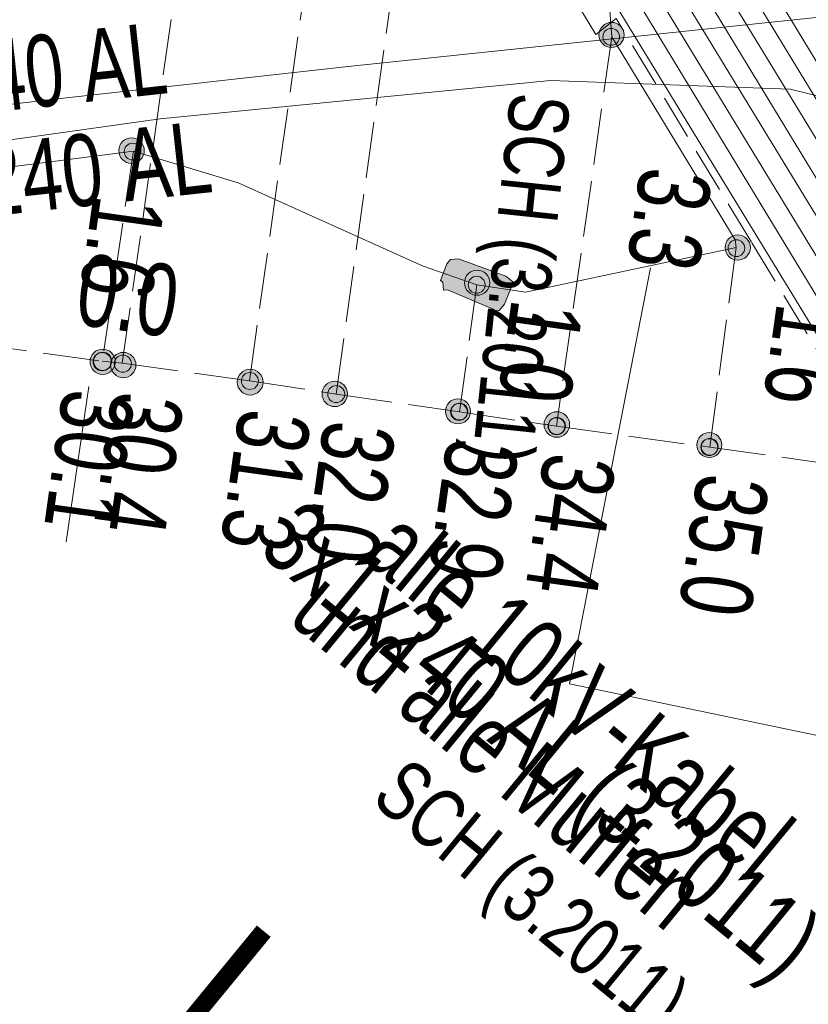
# Model space of a CAD drawing. Header units: metres. Extents: x -740 to 758, y -633 to 854.
# Tile 222 of 256: x -400.98 to -395.13, y 268.32 to 275.63. Entities that reach past the tile are written whole.
import ezdxf

# ---------------------------------------------------------------- set-up
doc = ezdxf.new("R2010")
doc.units = ezdxf.units.M
doc.header["$MEASUREMENT"] = 0
doc.linetypes.add('333_125', pattern=[0.4576, 0.3328, -0.1248])
doc.linetypes.add('416_125', pattern=[0.5408, 0.416, -0.1248])
for name, color, linetype in [('Grundkarte.LOVION', 7, 'Continuous'), ('Strom.LOVION', 7, 'Continuous'), ('StromBemass.LOVION', 7, 'Continuous'), ('Telko.LOVION', 7, 'Continuous')]:
    doc.layers.add(name, color=color, linetype=linetype)
doc.styles.add('ERSTELLTER_STIL_1', font='arial.ttf')

msp = doc.modelspace()

# ---------------------------------------------------------------- hatches: boundary and pattern name
at = {"layer": 'Strom.LOVION', "linetype": 'Continuous', "lineweight": 13}
msp.add_hatch(color=7, dxfattribs=at).paths.add_polyline_path([(-397.3722, 273.7283), (-397.7246, 273.8564), (-397.7831, 273.8506), (-397.8095, 273.8185), (-397.8566, 273.6957), (-397.8406, 273.6825), (-397.8349, 273.6239), (-397.8056, 273.6268), (-397.4664, 273.4826), (-397.4503, 273.4694), (-397.421, 273.4723), (-397.3814, 273.5205), (-397.3343, 273.6433), (-397.3211, 273.6594), (-397.324, 273.6886)])
at = {"layer": 'StromBemass.LOVION', "linetype": 'Continuous', "lineweight": 13}
for points in [[(-396.5158, 275.4592), (-396.5089, 275.4687), (-396.5033, 275.479), (-396.499, 275.4899), (-396.4961, 275.5012), (-396.4947, 275.5128), (-396.4947, 275.5246), (-396.4962, 275.5362), (-396.4992, 275.5475), (-396.5035, 275.5584), (-396.5092, 275.5686), (-396.5161, 275.5781), (-396.5242, 275.5866), (-396.5332, 275.594), (-396.5431, 275.6003), (-396.5538, 275.6052), (-396.5649, 275.6088), (-396.5764, 275.611), (-396.5881, 275.6117), (-396.5998, 275.6109), (-396.6113, 275.6087), (-396.6224, 275.605), (-396.633, 275.6), (-396.6429, 275.5937), (-396.6519, 275.5862), (-396.6599, 275.5776), (-396.6667, 275.5681), (-396.6723, 275.5578), (-396.6766, 275.5469), (-396.6795, 275.5356), (-396.6809, 275.524), (-396.6809, 275.5122), (-396.6794, 275.5006), (-396.6764, 275.4893), (-396.6721, 275.4784), (-396.6664, 275.4682), (-396.6595, 275.4587), (-396.6515, 275.4502), (-396.6424, 275.4428), (-396.6325, 275.4365), (-396.6219, 275.4316), (-396.6107, 275.428), (-396.5992, 275.4258), (-396.5875, 275.4251), (-396.5758, 275.4259), (-396.5643, 275.4281), (-396.5532, 275.4318), (-396.5426, 275.4368), (-396.5327, 275.4431), (-396.5237, 275.4506)], [(-396.5421, 275.4647), (-396.5375, 275.471), (-396.5338, 275.4779), (-396.5309, 275.4851), (-396.529, 275.4927), (-396.5281, 275.5005), (-396.5281, 275.5083), (-396.5291, 275.516), (-396.5311, 275.5236), (-396.534, 275.5309), (-396.5377, 275.5377), (-396.5424, 275.544), (-396.5477, 275.5497), (-396.5538, 275.5546), (-396.5604, 275.5588), (-396.5674, 275.5621), (-396.5749, 275.5645), (-396.5826, 275.5659), (-396.5904, 275.5664), (-396.5982, 275.5659), (-396.6058, 275.5644), (-396.6133, 275.562), (-396.6203, 275.5586), (-396.6269, 275.5544), (-396.6329, 275.5494), (-396.6382, 275.5437), (-396.6428, 275.5374), (-396.6465, 275.5305), (-396.6494, 275.5232), (-396.6513, 275.5156), (-396.6523, 275.5079), (-396.6522, 275.5001), (-396.6512, 275.4923), (-396.6493, 275.4848), (-396.6464, 275.4775), (-396.6426, 275.4707), (-396.638, 275.4644), (-396.6326, 275.4587), (-396.6266, 275.4537), (-396.62, 275.4496), (-396.6129, 275.4463), (-396.6054, 275.4439), (-396.5978, 275.4424), (-396.59, 275.442), (-396.5822, 275.4425), (-396.5745, 275.444), (-396.5671, 275.4464), (-396.56, 275.4498), (-396.5534, 275.454), (-396.5474, 275.459)], [(-400.0783, 274.5994), (-400.0713, 274.6091), (-400.0656, 274.6196), (-400.0612, 274.6306), (-400.0583, 274.6422), (-400.0568, 274.654), (-400.0569, 274.666), (-400.0584, 274.6778), (-400.0614, 274.6893), (-400.0658, 274.7004), (-400.0716, 274.7108), (-400.0786, 274.7204), (-400.0868, 274.7291), (-400.096, 274.7367), (-400.1061, 274.743), (-400.1169, 274.7481), (-400.1283, 274.7517), (-400.14, 274.7539), (-400.1519, 274.7546), (-400.1638, 274.7538), (-400.1755, 274.7516), (-400.1868, 274.7478), (-400.1976, 274.7427), (-400.2076, 274.7363), (-400.2168, 274.7287), (-400.2249, 274.72), (-400.2319, 274.7103), (-400.2376, 274.6998), (-400.242, 274.6887), (-400.2449, 274.6772), (-400.2463, 274.6653), (-400.2463, 274.6534), (-400.2448, 274.6416), (-400.2418, 274.6301), (-400.2374, 274.619), (-400.2316, 274.6086), (-400.2245, 274.599), (-400.2163, 274.5903), (-400.2071, 274.5827), (-400.1971, 274.5764), (-400.1863, 274.5713), (-400.1749, 274.5677), (-400.1632, 274.5655), (-400.1513, 274.5648), (-400.1394, 274.5656), (-400.1277, 274.5678), (-400.1164, 274.5715), (-400.1056, 274.5767), (-400.0955, 274.5831), (-400.0864, 274.5907)], [(-400.0967, 274.6127), (-400.0921, 274.619), (-400.0884, 274.6258), (-400.0856, 274.633), (-400.0837, 274.6405), (-400.0828, 274.6482), (-400.0828, 274.6559), (-400.0838, 274.6636), (-400.0857, 274.6711), (-400.0886, 274.6783), (-400.0924, 274.6851), (-400.0969, 274.6914), (-400.1023, 274.697), (-400.1082, 274.7019), (-400.1148, 274.7061), (-400.1218, 274.7093), (-400.1292, 274.7117), (-400.1368, 274.7131), (-400.1446, 274.7136), (-400.1523, 274.7131), (-400.1599, 274.7116), (-400.1673, 274.7092), (-400.1743, 274.7059), (-400.1808, 274.7017), (-400.1868, 274.6967), (-400.1921, 274.6911), (-400.1966, 274.6848), (-400.2003, 274.678), (-400.2031, 274.6708), (-400.2051, 274.6632), (-400.206, 274.6555), (-400.206, 274.6478), (-400.205, 274.6401), (-400.203, 274.6326), (-400.2001, 274.6254), (-400.1964, 274.6186), (-400.1918, 274.6124), (-400.1865, 274.6067), (-400.1805, 274.6018), (-400.1739, 274.5977), (-400.1669, 274.5944), (-400.1595, 274.592), (-400.1519, 274.5906), (-400.1442, 274.5901), (-400.1364, 274.5906), (-400.1288, 274.5921), (-400.1215, 274.5945), (-400.1145, 274.5979), (-400.1079, 274.602), (-400.102, 274.607)], [(-395.5787, 273.8801), (-395.5718, 273.8897), (-395.5662, 273.9), (-395.5619, 273.911), (-395.559, 273.9224), (-395.5576, 273.934), (-395.5576, 273.9458), (-395.5591, 273.9575), (-395.5621, 273.9689), (-395.5664, 273.9798), (-395.5721, 273.9901), (-395.5791, 273.9996), (-395.5872, 274.0081), (-395.5963, 274.0156), (-395.6062, 274.0219), (-395.6169, 274.0268), (-395.6281, 274.0304), (-395.6396, 274.0326), (-395.6514, 274.0333), (-395.6631, 274.0325), (-395.6747, 274.0303), (-395.6858, 274.0266), (-395.6965, 274.0216), (-395.7064, 274.0152), (-395.7154, 274.0077), (-395.7235, 273.9991), (-395.7303, 273.9896), (-395.736, 273.9792), (-395.7403, 273.9683), (-395.7432, 273.9569), (-395.7446, 273.9452), (-395.7446, 273.9334), (-395.743, 273.9218), (-395.7401, 273.9104), (-395.7357, 273.8995), (-395.73, 273.8892), (-395.7231, 273.8797), (-395.715, 273.8711), (-395.7059, 273.8637), (-395.6959, 273.8574), (-395.6853, 273.8524), (-395.6741, 273.8488), (-395.6625, 273.8466), (-395.6508, 273.8459), (-395.639, 273.8467), (-395.6275, 273.849), (-395.6163, 273.8526), (-395.6057, 273.8577), (-395.5958, 273.864), (-395.5867, 273.8715)], [(-395.613, 273.8957), (-395.6084, 273.902), (-395.6047, 273.9089), (-395.6018, 273.9162), (-395.5999, 273.9237), (-395.599, 273.9315), (-395.599, 273.9393), (-395.6, 273.947), (-395.602, 273.9546), (-395.6049, 273.9618), (-395.6086, 273.9686), (-395.6133, 273.9749), (-395.6186, 273.9806), (-395.6246, 273.9856), (-395.6312, 273.9897), (-395.6383, 273.993), (-395.6457, 273.9954), (-395.6534, 273.9968), (-395.6612, 273.9973), (-395.669, 273.9968), (-395.6767, 273.9953), (-395.6841, 273.9929), (-395.6911, 273.9895), (-395.6977, 273.9853), (-395.7037, 273.9803), (-395.709, 273.9746), (-395.7136, 273.9683), (-395.7173, 273.9614), (-395.7202, 273.9542), (-395.7221, 273.9466), (-395.723, 273.9389), (-395.723, 273.9311), (-395.722, 273.9233), (-395.72, 273.9158), (-395.7171, 273.9085), (-395.7134, 273.9017), (-395.7088, 273.8954), (-395.7034, 273.8897), (-395.6974, 273.8848), (-395.6908, 273.8806), (-395.6837, 273.8773), (-395.6763, 273.8749), (-395.6686, 273.8735), (-395.6608, 273.873), (-395.653, 273.8735), (-395.6454, 273.875), (-395.6379, 273.8775), (-395.6309, 273.8808), (-395.6243, 273.885), (-395.6183, 273.89)], [(-397.5137, 273.6192), (-397.5068, 273.6287), (-397.5012, 273.6391), (-397.4969, 273.65), (-397.494, 273.6614), (-397.4926, 273.6731), (-397.4926, 273.6848), (-397.4941, 273.6965), (-397.4971, 273.7079), (-397.5014, 273.7188), (-397.5071, 273.7291), (-397.5141, 273.7386), (-397.5222, 273.7471), (-397.5312, 273.7546), (-397.5412, 273.7608), (-397.5518, 273.7658), (-397.563, 273.7694), (-397.5746, 273.7716), (-397.5863, 273.7723), (-397.5981, 273.7715), (-397.6096, 273.7693), (-397.6208, 273.7656), (-397.6314, 273.7606), (-397.6413, 273.7542), (-397.6503, 273.7467), (-397.6584, 273.7381), (-397.6652, 273.7286), (-397.6709, 273.7182), (-397.6752, 273.7073), (-397.678, 273.6959), (-397.6795, 273.6842), (-397.6794, 273.6725), (-397.6779, 273.6608), (-397.675, 273.6494), (-397.6706, 273.6385), (-397.6649, 273.6282), (-397.658, 273.6187), (-397.6499, 273.6102), (-397.6408, 273.6027), (-397.6309, 273.5965), (-397.6202, 273.5915), (-397.609, 273.5879), (-397.5975, 273.5857), (-397.5857, 273.585), (-397.574, 273.5858), (-397.5624, 273.588), (-397.5513, 273.5917), (-397.5407, 273.5967), (-397.5307, 273.6031), (-397.5217, 273.6106)], [(-397.5407, 273.6234), (-397.536, 273.6298), (-397.5323, 273.6367), (-397.5294, 273.6441), (-397.5274, 273.6517), (-397.5265, 273.6595), (-397.5265, 273.6674), (-397.5275, 273.6753), (-397.5295, 273.6829), (-397.5324, 273.6903), (-397.5363, 273.6972), (-397.5409, 273.7035), (-397.5463, 273.7093), (-397.5524, 273.7143), (-397.5591, 273.7185), (-397.5663, 273.7219), (-397.5738, 273.7243), (-397.5816, 273.7257), (-397.5895, 273.7262), (-397.5973, 273.7257), (-397.6051, 273.7242), (-397.6126, 273.7217), (-397.6197, 273.7183), (-397.6264, 273.7141), (-397.6325, 273.709), (-397.6378, 273.7032), (-397.6425, 273.6968), (-397.6463, 273.6899), (-397.6491, 273.6825), (-397.6511, 273.6749), (-397.652, 273.667), (-397.652, 273.6591), (-397.651, 273.6513), (-397.649, 273.6437), (-397.6461, 273.6363), (-397.6423, 273.6294), (-397.6376, 273.623), (-397.6322, 273.6173), (-397.6261, 273.6123), (-397.6194, 273.6081), (-397.6122, 273.6047), (-397.6047, 273.6023), (-397.5969, 273.6009), (-397.5891, 273.6004), (-397.5812, 273.6009), (-397.5734, 273.6024), (-397.5659, 273.6049), (-397.5588, 273.6083), (-397.5521, 273.6125), (-397.5461, 273.6176)], [(-400.2933, 273.0321), (-400.2864, 273.0417), (-400.2808, 273.052), (-400.2765, 273.0629), (-400.2736, 273.0743), (-400.2721, 273.086), (-400.2722, 273.0978), (-400.2737, 273.1094), (-400.2767, 273.1208), (-400.281, 273.1318), (-400.2867, 273.142), (-400.2937, 273.1515), (-400.3017, 273.1601), (-400.3108, 273.1676), (-400.3208, 273.1738), (-400.3315, 273.1788), (-400.3427, 273.1824), (-400.3542, 273.1846), (-400.366, 273.1853), (-400.3777, 273.1845), (-400.3893, 273.1823), (-400.4004, 273.1786), (-400.4111, 273.1735), (-400.421, 273.1672), (-400.43, 273.1597), (-400.438, 273.1511), (-400.4449, 273.1415), (-400.4506, 273.1312), (-400.4549, 273.1203), (-400.4577, 273.1089), (-400.4592, 273.0972), (-400.4591, 273.0854), (-400.4576, 273.0737), (-400.4547, 273.0624), (-400.4503, 273.0514), (-400.4446, 273.0411), (-400.4377, 273.0316), (-400.4296, 273.0231), (-400.4205, 273.0156), (-400.4105, 273.0094), (-400.3999, 273.0044), (-400.3887, 273.0008), (-400.3771, 272.9986), (-400.3654, 272.9979), (-400.3536, 272.9987), (-400.3421, 273.0009), (-400.3309, 273.0046), (-400.3203, 273.0096), (-400.3104, 273.016), (-400.3013, 273.0235)], [(-400.3176, 273.0496), (-400.3126, 273.0564), (-400.3086, 273.0639), (-400.3055, 273.0717), (-400.3034, 273.0799), (-400.3024, 273.0883), (-400.3024, 273.0968), (-400.3035, 273.1052), (-400.3056, 273.1134), (-400.3088, 273.1212), (-400.3129, 273.1286), (-400.3179, 273.1354), (-400.3237, 273.1416), (-400.3302, 273.147), (-400.3374, 273.1515), (-400.345, 273.1551), (-400.3531, 273.1576), (-400.3614, 273.1592), (-400.3698, 273.1597), (-400.3783, 273.1591), (-400.3866, 273.1575), (-400.3946, 273.1549), (-400.4023, 273.1513), (-400.4094, 273.1467), (-400.4159, 273.1413), (-400.4217, 273.1351), (-400.4266, 273.1283), (-400.4307, 273.1208), (-400.4337, 273.113), (-400.4358, 273.1048), (-400.4369, 273.0964), (-400.4368, 273.0879), (-400.4357, 273.0795), (-400.4336, 273.0713), (-400.4305, 273.0635), (-400.4264, 273.0561), (-400.4214, 273.0492), (-400.4156, 273.0431), (-400.409, 273.0377), (-400.4019, 273.0332), (-400.3942, 273.0296), (-400.3862, 273.0271), (-400.3778, 273.0255), (-400.3694, 273.025), (-400.361, 273.0256), (-400.3527, 273.0272), (-400.3446, 273.0298), (-400.337, 273.0334), (-400.3299, 273.038), (-400.3234, 273.0434)], [(-400.3143, 273.0523), (-400.3093, 273.0591), (-400.3053, 273.0666), (-400.3022, 273.0744), (-400.3001, 273.0826), (-400.2991, 273.091), (-400.2991, 273.0995), (-400.3002, 273.1079), (-400.3023, 273.1161), (-400.3055, 273.1239), (-400.3096, 273.1313), (-400.3146, 273.1381), (-400.3204, 273.1443), (-400.3269, 273.1497), (-400.3341, 273.1542), (-400.3417, 273.1577), (-400.3498, 273.1603), (-400.3581, 273.1619), (-400.3665, 273.1624), (-400.375, 273.1618), (-400.3833, 273.1602), (-400.3913, 273.1576), (-400.399, 273.154), (-400.4061, 273.1494), (-400.4126, 273.144), (-400.4184, 273.1378), (-400.4233, 273.1309), (-400.4274, 273.1235), (-400.4305, 273.1156), (-400.4325, 273.1074), (-400.4336, 273.099), (-400.4335, 273.0906), (-400.4325, 273.0822), (-400.4303, 273.074), (-400.4272, 273.0662), (-400.4231, 273.0588), (-400.4181, 273.0519), (-400.4123, 273.0458), (-400.4057, 273.0404), (-400.3986, 273.0359), (-400.3909, 273.0323), (-400.3829, 273.0297), (-400.3746, 273.0282), (-400.3661, 273.0277), (-400.3577, 273.0282), (-400.3494, 273.0299), (-400.3413, 273.0325), (-400.3337, 273.0361), (-400.3266, 273.0407), (-400.3201, 273.0461)], [(-400.1399, 273.0078), (-400.133, 273.0174), (-400.1274, 273.0277), (-400.1231, 273.0387), (-400.1201, 273.0502), (-400.1187, 273.0619), (-400.1187, 273.0738), (-400.1203, 273.0855), (-400.1232, 273.0969), (-400.1276, 273.1079), (-400.1334, 273.1182), (-400.1403, 273.1278), (-400.1484, 273.1364), (-400.1576, 273.1439), (-400.1676, 273.1502), (-400.1783, 273.1552), (-400.1895, 273.1588), (-400.2012, 273.161), (-400.213, 273.1617), (-400.2248, 273.1609), (-400.2364, 273.1586), (-400.2476, 273.1549), (-400.2583, 273.1499), (-400.2682, 273.1435), (-400.2773, 273.136), (-400.2854, 273.1273), (-400.2923, 273.1177), (-400.298, 273.1073), (-400.3023, 273.0963), (-400.3052, 273.0849), (-400.3066, 273.0732), (-400.3066, 273.0613), (-400.3051, 273.0496), (-400.3021, 273.0382), (-400.2977, 273.0272), (-400.292, 273.0169), (-400.285, 273.0073), (-400.2769, 272.9987), (-400.2677, 272.9912), (-400.2577, 272.9849), (-400.247, 272.9799), (-400.2358, 272.9763), (-400.2242, 272.9741), (-400.2124, 272.9734), (-400.2006, 272.9742), (-400.189, 272.9765), (-400.1777, 272.9801), (-400.1671, 272.9852), (-400.1571, 272.9916), (-400.148, 272.9991)], [(-400.1671, 273.0368), (-400.1624, 273.0433), (-400.1586, 273.0503), (-400.1557, 273.0578), (-400.1537, 273.0655), (-400.1528, 273.0734), (-400.1528, 273.0814), (-400.1538, 273.0893), (-400.1558, 273.097), (-400.1588, 273.1044), (-400.1627, 273.1114), (-400.1674, 273.1179), (-400.1729, 273.1237), (-400.179, 273.1287), (-400.1858, 273.133), (-400.193, 273.1364), (-400.2006, 273.1388), (-400.2085, 273.1403), (-400.2164, 273.1408), (-400.2244, 273.1402), (-400.2322, 273.1387), (-400.2398, 273.1362), (-400.247, 273.1328), (-400.2537, 273.1285), (-400.2599, 273.1234), (-400.2653, 273.1176), (-400.27, 273.1111), (-400.2738, 273.1041), (-400.2767, 273.0966), (-400.2787, 273.0889), (-400.2797, 273.081), (-400.2796, 273.073), (-400.2786, 273.0651), (-400.2766, 273.0574), (-400.2736, 273.0499), (-400.2698, 273.043), (-400.2651, 273.0365), (-400.2596, 273.0307), (-400.2534, 273.0257), (-400.2467, 273.0214), (-400.2394, 273.018), (-400.2318, 273.0156), (-400.224, 273.0141), (-400.216, 273.0136), (-400.208, 273.0142), (-400.2002, 273.0157), (-400.1926, 273.0182), (-400.1854, 273.0216), (-400.1787, 273.0259), (-400.1726, 273.031)], [(-400.1671, 273.0368), (-400.1624, 273.0433), (-400.1586, 273.0503), (-400.1557, 273.0578), (-400.1537, 273.0655), (-400.1528, 273.0734), (-400.1528, 273.0814), (-400.1538, 273.0893), (-400.1558, 273.097), (-400.1588, 273.1044), (-400.1627, 273.1114), (-400.1674, 273.1179), (-400.1729, 273.1237), (-400.179, 273.1287), (-400.1858, 273.133), (-400.193, 273.1364), (-400.2006, 273.1388), (-400.2085, 273.1403), (-400.2164, 273.1408), (-400.2244, 273.1402), (-400.2322, 273.1387), (-400.2398, 273.1362), (-400.247, 273.1328), (-400.2537, 273.1285), (-400.2599, 273.1234), (-400.2653, 273.1176), (-400.27, 273.1111), (-400.2738, 273.1041), (-400.2767, 273.0966), (-400.2787, 273.0889), (-400.2797, 273.081), (-400.2796, 273.073), (-400.2786, 273.0651), (-400.2766, 273.0574), (-400.2736, 273.0499), (-400.2698, 273.043), (-400.2651, 273.0365), (-400.2596, 273.0307), (-400.2534, 273.0257), (-400.2467, 273.0214), (-400.2394, 273.018), (-400.2318, 273.0156), (-400.224, 273.0141), (-400.216, 273.0136), (-400.208, 273.0142), (-400.2002, 273.0157), (-400.1926, 273.0182), (-400.1854, 273.0216), (-400.1787, 273.0259), (-400.1726, 273.031)], [(-400.1671, 273.0368), (-400.1624, 273.0433), (-400.1586, 273.0503), (-400.1557, 273.0578), (-400.1537, 273.0655), (-400.1528, 273.0734), (-400.1528, 273.0814), (-400.1538, 273.0893), (-400.1558, 273.097), (-400.1588, 273.1044), (-400.1627, 273.1114), (-400.1674, 273.1179), (-400.1729, 273.1237), (-400.179, 273.1287), (-400.1858, 273.133), (-400.193, 273.1364), (-400.2006, 273.1388), (-400.2085, 273.1403), (-400.2164, 273.1408), (-400.2244, 273.1402), (-400.2322, 273.1387), (-400.2398, 273.1362), (-400.247, 273.1328), (-400.2537, 273.1285), (-400.2599, 273.1234), (-400.2653, 273.1176), (-400.27, 273.1111), (-400.2738, 273.1041), (-400.2767, 273.0966), (-400.2787, 273.0889), (-400.2797, 273.081), (-400.2796, 273.073), (-400.2786, 273.0651), (-400.2766, 273.0574), (-400.2736, 273.0499), (-400.2698, 273.043), (-400.2651, 273.0365), (-400.2596, 273.0307), (-400.2534, 273.0257), (-400.2467, 273.0214), (-400.2394, 273.018), (-400.2318, 273.0156), (-400.224, 273.0141), (-400.216, 273.0136), (-400.208, 273.0142), (-400.2002, 273.0157), (-400.1926, 273.0182), (-400.1854, 273.0216), (-400.1787, 273.0259), (-400.1726, 273.031)], [(-399.1971, 272.8798), (-399.1901, 272.8895), (-399.1843, 272.9), (-399.18, 272.9112), (-399.177, 272.9228), (-399.1755, 272.9347), (-399.1756, 272.9467), (-399.1771, 272.9586), (-399.1801, 272.9702), (-399.1846, 272.9814), (-399.1904, 272.9919), (-399.1975, 273.0015), (-399.2057, 273.0103), (-399.215, 273.0179), (-399.2251, 273.0243), (-399.236, 273.0293), (-399.2474, 273.033), (-399.2592, 273.0352), (-399.2712, 273.0359), (-399.2832, 273.0351), (-399.2949, 273.0329), (-399.3063, 273.0291), (-399.3172, 273.024), (-399.3273, 273.0175), (-399.3365, 273.0098), (-399.3447, 273.0011), (-399.3517, 272.9913), (-399.3574, 272.9808), (-399.3618, 272.9696), (-399.3648, 272.958), (-399.3662, 272.9461), (-399.3662, 272.9341), (-399.3646, 272.9222), (-399.3616, 272.9106), (-399.3572, 272.8995), (-399.3514, 272.889), (-399.3443, 272.8793), (-399.336, 272.8706), (-399.3268, 272.863), (-399.3166, 272.8566), (-399.3058, 272.8515), (-399.2943, 272.8478), (-399.2825, 272.8456), (-399.2706, 272.8449), (-399.2586, 272.8457), (-399.2468, 272.848), (-399.2354, 272.8517), (-399.2246, 272.8569), (-399.2145, 272.8633), (-399.2053, 272.871)], [(-399.224, 272.909), (-399.2193, 272.9154), (-399.2156, 272.9223), (-399.2127, 272.9297), (-399.2107, 272.9373), (-399.2098, 272.9451), (-399.2098, 272.953), (-399.2108, 272.9609), (-399.2128, 272.9685), (-399.2157, 272.9758), (-399.2195, 272.9827), (-399.2242, 272.9891), (-399.2296, 272.9949), (-399.2357, 272.9999), (-399.2424, 273.0041), (-399.2496, 273.0074), (-399.2571, 273.0098), (-399.2648, 273.0113), (-399.2727, 273.0118), (-399.2806, 273.0112), (-399.2883, 273.0097), (-399.2958, 273.0073), (-399.303, 273.0039), (-399.3096, 272.9996), (-399.3157, 272.9946), (-399.3211, 272.9888), (-399.3257, 272.9824), (-399.3295, 272.9755), (-399.3324, 272.9681), (-399.3343, 272.9605), (-399.3353, 272.9526), (-399.3352, 272.9447), (-399.3342, 272.9369), (-399.3322, 272.9293), (-399.3293, 272.9219), (-399.3255, 272.915), (-399.3208, 272.9087), (-399.3154, 272.9029), (-399.3093, 272.8979), (-399.3026, 272.8937), (-399.2955, 272.8904), (-399.288, 272.888), (-399.2802, 272.8865), (-399.2723, 272.886), (-399.2644, 272.8866), (-399.2567, 272.8881), (-399.2492, 272.8905), (-399.2421, 272.8939), (-399.2354, 272.8982), (-399.2293, 272.9032)], [(-399.224, 272.909), (-399.2193, 272.9154), (-399.2156, 272.9223), (-399.2127, 272.9297), (-399.2107, 272.9373), (-399.2098, 272.9451), (-399.2098, 272.953), (-399.2108, 272.9609), (-399.2128, 272.9685), (-399.2157, 272.9758), (-399.2195, 272.9827), (-399.2242, 272.9891), (-399.2296, 272.9949), (-399.2357, 272.9999), (-399.2424, 273.0041), (-399.2496, 273.0074), (-399.2571, 273.0098), (-399.2648, 273.0113), (-399.2727, 273.0118), (-399.2806, 273.0112), (-399.2883, 273.0097), (-399.2958, 273.0073), (-399.303, 273.0039), (-399.3096, 272.9996), (-399.3157, 272.9946), (-399.3211, 272.9888), (-399.3257, 272.9824), (-399.3295, 272.9755), (-399.3324, 272.9681), (-399.3343, 272.9605), (-399.3353, 272.9526), (-399.3352, 272.9447), (-399.3342, 272.9369), (-399.3322, 272.9293), (-399.3293, 272.9219), (-399.3255, 272.915), (-399.3208, 272.9087), (-399.3154, 272.9029), (-399.3093, 272.8979), (-399.3026, 272.8937), (-399.2955, 272.8904), (-399.288, 272.888), (-399.2802, 272.8865), (-399.2723, 272.886), (-399.2644, 272.8866), (-399.2567, 272.8881), (-399.2492, 272.8905), (-399.2421, 272.8939), (-399.2354, 272.8982), (-399.2293, 272.9032)], [(-398.5701, 272.7932), (-398.5631, 272.8028), (-398.5575, 272.8132), (-398.5531, 272.8243), (-398.5502, 272.8358), (-398.5488, 272.8475), (-398.5488, 272.8594), (-398.5503, 272.8711), (-398.5533, 272.8826), (-398.5577, 272.8936), (-398.5635, 272.904), (-398.5705, 272.9135), (-398.5786, 272.9221), (-398.5877, 272.9297), (-398.5978, 272.936), (-398.6085, 272.941), (-398.6198, 272.9446), (-398.6314, 272.9468), (-398.6433, 272.9475), (-398.6551, 272.9467), (-398.6667, 272.9445), (-398.678, 272.9408), (-398.6887, 272.9357), (-398.6987, 272.9293), (-398.7078, 272.9217), (-398.7159, 272.9131), (-398.7228, 272.9034), (-398.7285, 272.893), (-398.7328, 272.882), (-398.7357, 272.8705), (-398.7372, 272.8588), (-398.7371, 272.8469), (-398.7356, 272.8352), (-398.7326, 272.8237), (-398.7282, 272.8127), (-398.7225, 272.8023), (-398.7155, 272.7928), (-398.7073, 272.7841), (-398.6982, 272.7766), (-398.6882, 272.7703), (-398.6774, 272.7653), (-398.6661, 272.7617), (-398.6545, 272.7595), (-398.6427, 272.7588), (-398.6308, 272.7596), (-398.6192, 272.7618), (-398.6079, 272.7655), (-398.5972, 272.7706), (-398.5873, 272.777), (-398.5781, 272.7846)], [(-398.5833, 272.8121), (-398.5786, 272.8185), (-398.5749, 272.8254), (-398.572, 272.8328), (-398.57, 272.8404), (-398.5691, 272.8483), (-398.5691, 272.8562), (-398.5701, 272.864), (-398.5721, 272.8717), (-398.575, 272.879), (-398.5789, 272.8859), (-398.5835, 272.8923), (-398.589, 272.898), (-398.5951, 272.903), (-398.6017, 272.9073), (-398.6089, 272.9106), (-398.6164, 272.913), (-398.6242, 272.9145), (-398.6321, 272.9149), (-398.64, 272.9144), (-398.6477, 272.9129), (-398.6552, 272.9104), (-398.6624, 272.9071), (-398.669, 272.9028), (-398.6751, 272.8977), (-398.6805, 272.892), (-398.6851, 272.8856), (-398.6889, 272.8786), (-398.6918, 272.8713), (-398.6937, 272.8636), (-398.6947, 272.8558), (-398.6947, 272.8479), (-398.6936, 272.84), (-398.6917, 272.8324), (-398.6887, 272.825), (-398.6849, 272.8181), (-398.6802, 272.8118), (-398.6748, 272.806), (-398.6687, 272.801), (-398.662, 272.7968), (-398.6549, 272.7934), (-398.6473, 272.791), (-398.6396, 272.7896), (-398.6317, 272.7891), (-398.6238, 272.7896), (-398.616, 272.7911), (-398.6085, 272.7936), (-398.6014, 272.797), (-398.5947, 272.8012), (-398.5887, 272.8063)], [(-398.5833, 272.8121), (-398.5786, 272.8185), (-398.5749, 272.8254), (-398.572, 272.8328), (-398.57, 272.8404), (-398.5691, 272.8483), (-398.5691, 272.8562), (-398.5701, 272.864), (-398.5721, 272.8717), (-398.575, 272.879), (-398.5789, 272.8859), (-398.5835, 272.8923), (-398.589, 272.898), (-398.5951, 272.903), (-398.6017, 272.9073), (-398.6089, 272.9106), (-398.6164, 272.913), (-398.6242, 272.9145), (-398.6321, 272.9149), (-398.64, 272.9144), (-398.6477, 272.9129), (-398.6552, 272.9104), (-398.6624, 272.9071), (-398.669, 272.9028), (-398.6751, 272.8977), (-398.6805, 272.892), (-398.6851, 272.8856), (-398.6889, 272.8786), (-398.6918, 272.8713), (-398.6937, 272.8636), (-398.6947, 272.8558), (-398.6947, 272.8479), (-398.6936, 272.84), (-398.6917, 272.8324), (-398.6887, 272.825), (-398.6849, 272.8181), (-398.6802, 272.8118), (-398.6748, 272.806), (-398.6687, 272.801), (-398.662, 272.7968), (-398.6549, 272.7934), (-398.6473, 272.791), (-398.6396, 272.7896), (-398.6317, 272.7891), (-398.6238, 272.7896), (-398.616, 272.7911), (-398.6085, 272.7936), (-398.6014, 272.797), (-398.5947, 272.8012), (-398.5887, 272.8063)], [(-397.6562, 272.6643), (-397.6494, 272.6737), (-397.6438, 272.684), (-397.6395, 272.6949), (-397.6366, 272.7062), (-397.6352, 272.7178), (-397.6353, 272.7295), (-397.6368, 272.741), (-397.6397, 272.7523), (-397.644, 272.7632), (-397.6497, 272.7734), (-397.6566, 272.7828), (-397.6646, 272.7913), (-397.6736, 272.7987), (-397.6835, 272.805), (-397.6941, 272.8099), (-397.7052, 272.8135), (-397.7167, 272.8156), (-397.7283, 272.8163), (-397.74, 272.8155), (-397.7515, 272.8133), (-397.7626, 272.8097), (-397.7731, 272.8047), (-397.7829, 272.7984), (-397.7919, 272.7909), (-397.7999, 272.7824), (-397.8067, 272.7729), (-397.8123, 272.7626), (-397.8166, 272.7518), (-397.8194, 272.7405), (-397.8209, 272.7289), (-397.8208, 272.7172), (-397.8193, 272.7056), (-397.8164, 272.6943), (-397.8121, 272.6835), (-397.8064, 272.6732), (-397.7995, 272.6638), (-397.7915, 272.6553), (-397.7825, 272.6479), (-397.7726, 272.6417), (-397.762, 272.6367), (-397.7509, 272.6332), (-397.7394, 272.631), (-397.7277, 272.6303), (-397.7161, 272.6311), (-397.7046, 272.6333), (-397.6935, 272.637), (-397.683, 272.642), (-397.6731, 272.6483), (-397.6642, 272.6557)], [(-397.6721, 272.6792), (-397.6675, 272.6856), (-397.6637, 272.6924), (-397.6609, 272.6998), (-397.6589, 272.7074), (-397.658, 272.7152), (-397.658, 272.723), (-397.659, 272.7308), (-397.661, 272.7384), (-397.6639, 272.7457), (-397.6677, 272.7525), (-397.6723, 272.7589), (-397.6777, 272.7646), (-397.6838, 272.7696), (-397.6904, 272.7737), (-397.6975, 272.7771), (-397.705, 272.7795), (-397.7127, 272.7809), (-397.7206, 272.7814), (-397.7284, 272.7809), (-397.7361, 272.7794), (-397.7436, 272.7769), (-397.7506, 272.7735), (-397.7573, 272.7693), (-397.7633, 272.7643), (-397.7686, 272.7586), (-397.7732, 272.7522), (-397.777, 272.7453), (-397.7799, 272.738), (-397.7818, 272.7304), (-397.7827, 272.7226), (-397.7827, 272.7148), (-397.7817, 272.707), (-397.7797, 272.6994), (-397.7768, 272.6921), (-397.773, 272.6852), (-397.7684, 272.6789), (-397.763, 272.6732), (-397.7569, 272.6682), (-397.7503, 272.664), (-397.7432, 272.6607), (-397.7357, 272.6583), (-397.728, 272.6568), (-397.7202, 272.6564), (-397.7123, 272.6569), (-397.7046, 272.6584), (-397.6972, 272.6608), (-397.6901, 272.6642), (-397.6835, 272.6684), (-397.6774, 272.6735)], [(-397.669, 272.682), (-397.6644, 272.6884), (-397.6607, 272.6952), (-397.6578, 272.7025), (-397.6559, 272.7101), (-397.6549, 272.7179), (-397.655, 272.7257), (-397.656, 272.7334), (-397.6579, 272.741), (-397.6608, 272.7483), (-397.6646, 272.7551), (-397.6692, 272.7614), (-397.6746, 272.7671), (-397.6806, 272.772), (-397.6873, 272.7762), (-397.6943, 272.7795), (-397.7018, 272.7819), (-397.7095, 272.7834), (-397.7173, 272.7838), (-397.7251, 272.7833), (-397.7328, 272.7818), (-397.7402, 272.7794), (-397.7472, 272.776), (-397.7538, 272.7718), (-397.7598, 272.7668), (-397.7652, 272.7611), (-397.7697, 272.7548), (-397.7735, 272.7479), (-397.7763, 272.7406), (-397.7783, 272.733), (-397.7792, 272.7253), (-397.7792, 272.7175), (-397.7782, 272.7097), (-397.7762, 272.7021), (-397.7733, 272.6949), (-397.7695, 272.688), (-397.7649, 272.6817), (-397.7595, 272.676), (-397.7535, 272.6711), (-397.7469, 272.6669), (-397.7398, 272.6636), (-397.7324, 272.6612), (-397.7247, 272.6598), (-397.7169, 272.6593), (-397.7091, 272.6598), (-397.7014, 272.6613), (-397.694, 272.6638), (-397.6869, 272.6671), (-397.6803, 272.6713), (-397.6743, 272.6763)], [(-396.9209, 272.5658), (-396.9139, 272.5755), (-396.9082, 272.5859), (-396.9039, 272.597), (-396.9009, 272.6086), (-396.8995, 272.6204), (-396.8995, 272.6323), (-396.9011, 272.6441), (-396.9041, 272.6556), (-396.9085, 272.6667), (-396.9143, 272.6771), (-396.9213, 272.6867), (-396.9295, 272.6954), (-396.9387, 272.703), (-396.9488, 272.7093), (-396.9595, 272.7144), (-396.9709, 272.718), (-396.9826, 272.7202), (-396.9945, 272.7209), (-397.0064, 272.7201), (-397.0181, 272.7178), (-397.0294, 272.7141), (-397.0401, 272.709), (-397.0502, 272.7026), (-397.0593, 272.695), (-397.0675, 272.6863), (-397.0744, 272.6766), (-397.0801, 272.6662), (-397.0845, 272.6551), (-397.0874, 272.6435), (-397.0889, 272.6317), (-397.0888, 272.6198), (-397.0873, 272.608), (-397.0843, 272.5964), (-397.0799, 272.5854), (-397.0741, 272.575), (-397.0671, 272.5653), (-397.0589, 272.5567), (-397.0497, 272.5491), (-397.0396, 272.5428), (-397.0288, 272.5377), (-397.0175, 272.5341), (-397.0058, 272.5319), (-396.9939, 272.5312), (-396.982, 272.532), (-396.9703, 272.5342), (-396.959, 272.538), (-396.9482, 272.5431), (-396.9382, 272.5495), (-396.929, 272.5571)], [(-396.9479, 272.573), (-396.9433, 272.5794), (-396.9395, 272.5863), (-396.9366, 272.5937), (-396.9347, 272.6013), (-396.9337, 272.6092), (-396.9337, 272.6171), (-396.9348, 272.6249), (-396.9367, 272.6325), (-396.9397, 272.6399), (-396.9435, 272.6468), (-396.9482, 272.6532), (-396.9536, 272.6589), (-396.9597, 272.6639), (-396.9664, 272.6681), (-396.9735, 272.6715), (-396.9811, 272.6739), (-396.9888, 272.6754), (-396.9967, 272.6758), (-397.0046, 272.6753), (-397.0124, 272.6738), (-397.0199, 272.6713), (-397.027, 272.6679), (-397.0337, 272.6637), (-397.0397, 272.6586), (-397.0451, 272.6529), (-397.0498, 272.6464), (-397.0535, 272.6395), (-397.0564, 272.6322), (-397.0584, 272.6245), (-397.0593, 272.6167), (-397.0593, 272.6088), (-397.0583, 272.6009), (-397.0563, 272.5933), (-397.0534, 272.5859), (-397.0495, 272.579), (-397.0449, 272.5726), (-397.0394, 272.5669), (-397.0333, 272.5619), (-397.0267, 272.5577), (-397.0195, 272.5543), (-397.012, 272.5519), (-397.0042, 272.5505), (-396.9963, 272.55), (-396.9884, 272.5505), (-396.9807, 272.552), (-396.9732, 272.5545), (-396.966, 272.5579), (-396.9594, 272.5621), (-396.9533, 272.5672)], [(-396.9449, 272.5748), (-396.9402, 272.5812), (-396.9364, 272.5882), (-396.9335, 272.5956), (-396.9315, 272.6033), (-396.9306, 272.6112), (-396.9306, 272.6191), (-396.9316, 272.627), (-396.9336, 272.6347), (-396.9366, 272.6421), (-396.9404, 272.649), (-396.9451, 272.6555), (-396.9506, 272.6612), (-396.9567, 272.6663), (-396.9634, 272.6705), (-396.9706, 272.6739), (-396.9782, 272.6763), (-396.986, 272.6778), (-396.994, 272.6783), (-397.0019, 272.6777), (-397.0097, 272.6762), (-397.0173, 272.6737), (-397.0244, 272.6703), (-397.0311, 272.666), (-397.0372, 272.661), (-397.0427, 272.6551), (-397.0473, 272.6487), (-397.0511, 272.6417), (-397.054, 272.6343), (-397.056, 272.6266), (-397.057, 272.6187), (-397.0569, 272.6108), (-397.0559, 272.6029), (-397.0539, 272.5952), (-397.051, 272.5878), (-397.0471, 272.5809), (-397.0424, 272.5744), (-397.0369, 272.5687), (-397.0308, 272.5636), (-397.0241, 272.5594), (-397.0169, 272.556), (-397.0093, 272.5536), (-397.0015, 272.5521), (-396.9936, 272.5516), (-396.9856, 272.5522), (-396.9778, 272.5537), (-396.9703, 272.5562), (-396.9631, 272.5596), (-396.9564, 272.5638), (-396.9503, 272.5689)], [(-395.7905, 272.4149), (-395.7837, 272.4243), (-395.7781, 272.4345), (-395.7739, 272.4453), (-395.771, 272.4566), (-395.7696, 272.4681), (-395.7696, 272.4798), (-395.7711, 272.4913), (-395.774, 272.5026), (-395.7784, 272.5133), (-395.784, 272.5235), (-395.7909, 272.5329), (-395.7988, 272.5414), (-395.8078, 272.5487), (-395.8177, 272.5549), (-395.8282, 272.5599), (-395.8393, 272.5634), (-395.8507, 272.5656), (-395.8623, 272.5663), (-395.8739, 272.5655), (-395.8853, 272.5633), (-395.8964, 272.5596), (-395.9069, 272.5547), (-395.9167, 272.5484), (-395.9256, 272.541), (-395.9336, 272.5324), (-395.9404, 272.523), (-395.9459, 272.5128), (-395.9502, 272.502), (-395.953, 272.4907), (-395.9545, 272.4792), (-395.9544, 272.4675), (-395.9529, 272.456), (-395.95, 272.4448), (-395.9457, 272.434), (-395.94, 272.4238), (-395.9332, 272.4144), (-395.9252, 272.4059), (-395.9162, 272.3986), (-395.9064, 272.3924), (-395.8958, 272.3874), (-395.8848, 272.3839), (-395.8733, 272.3817), (-395.8617, 272.3811), (-395.8501, 272.3818), (-395.8387, 272.384), (-395.8277, 272.3877), (-395.8171, 272.3927), (-395.8073, 272.3989), (-395.7984, 272.4064)], [(-395.814, 272.4175), (-395.8094, 272.4239), (-395.8057, 272.4308), (-395.8028, 272.4381), (-395.8009, 272.4457), (-395.7999, 272.4535), (-395.8, 272.4613), (-395.801, 272.4691), (-395.8029, 272.4767), (-395.8059, 272.484), (-395.8097, 272.4909), (-395.8143, 272.4972), (-395.8197, 272.5029), (-395.8257, 272.5079), (-395.8324, 272.5121), (-395.8395, 272.5154), (-395.847, 272.5178), (-395.8547, 272.5192), (-395.8625, 272.5197), (-395.8703, 272.5192), (-395.8781, 272.5177), (-395.8855, 272.5152), (-395.8926, 272.5119), (-395.8992, 272.5076), (-395.9052, 272.5026), (-395.9106, 272.4969), (-395.9152, 272.4905), (-395.9189, 272.4836), (-395.9218, 272.4763), (-395.9237, 272.4687), (-395.9247, 272.4609), (-395.9247, 272.4531), (-395.9237, 272.4453), (-395.9217, 272.4377), (-395.9188, 272.4304), (-395.915, 272.4235), (-395.9103, 272.4172), (-395.9049, 272.4115), (-395.8989, 272.4065), (-395.8922, 272.4023), (-395.8851, 272.399), (-395.8777, 272.3966), (-395.8699, 272.3952), (-395.8621, 272.3947), (-395.8543, 272.3952), (-395.8466, 272.3967), (-395.8391, 272.3992), (-395.832, 272.4025), (-395.8254, 272.4068), (-395.8194, 272.4118)], [(-395.8109, 272.4204), (-395.8064, 272.4267), (-395.8026, 272.4336), (-395.7998, 272.4408), (-395.7978, 272.4484), (-395.7969, 272.4562), (-395.7969, 272.464), (-395.7979, 272.4718), (-395.7999, 272.4793), (-395.8028, 272.4866), (-395.8066, 272.4934), (-395.8112, 272.4997), (-395.8166, 272.5054), (-395.8226, 272.5104), (-395.8292, 272.5145), (-395.8363, 272.5178), (-395.8437, 272.5202), (-395.8514, 272.5217), (-395.8592, 272.5221), (-395.867, 272.5216), (-395.8747, 272.5201), (-395.8821, 272.5177), (-395.8892, 272.5143), (-395.8958, 272.5101), (-395.9018, 272.5051), (-395.9071, 272.4994), (-395.9117, 272.4931), (-395.9154, 272.4862), (-395.9183, 272.4789), (-395.9202, 272.4714), (-395.9212, 272.4636), (-395.9211, 272.4558), (-395.9201, 272.448), (-395.9182, 272.4405), (-395.9153, 272.4332), (-395.9115, 272.4264), (-395.9069, 272.4201), (-395.9015, 272.4144), (-395.8955, 272.4094), (-395.8888, 272.4052), (-395.8818, 272.4019), (-395.8743, 272.3995), (-395.8666, 272.3981), (-395.8588, 272.3976), (-395.851, 272.3981), (-395.8433, 272.3996), (-395.8359, 272.4021), (-395.8289, 272.4054), (-395.8223, 272.4096), (-395.8163, 272.4146)]]:
    msp.add_hatch(color=7, dxfattribs=at).paths.add_polyline_path(points)

# ---------------------------------------------------------------- linework, layer by layer
at = {"layer": 'Grundkarte.LOVION', "color": 253, "linetype": 'Continuous', "lineweight": 18}
msp.add_lwpolyline([(-373.7598, 266.6529), (-373.5257, 270.6067), (-388.9725, 271.4018), (-389.2713, 265.9934), (-389.4791, 266.0027), (-394.9346, 266.1786), (-394.6129, 271.3528), (-394.2432, 275.7337), (-398.5439, 275.2836), (-400.6782, 275.0454), (-402.4026, 274.8472), (-405.9743, 274.498), (-407.8273, 274.4055), (-409.7974, 274.3016), (-411.741, 274.2298)], dxfattribs=at)
at = {"layer": 'Strom.LOVION', "color": 1, "linetype": 'Continuous', "lineweight": 18}
for points in [[(-484.343, 283.5792), (-484.2796, 284.4426), (-483.7736, 285.6152), (-483.2579, 286.5375), (-482.6578, 287.202), (-481.9086, 287.8516), (-481.0882, 288.2274), (-479.5469, 288.3338), (-478.9, 288.3675), (-478.5618, 288.3857), (-478.2691, 288.4144), (-474.4035, 288.6297), (-464.8916, 285.6584), (-456.3693, 282.5311), (-446.9194, 279.2876), (-434.8686, 276.195), (-427.7047, 274.265), (-418.9137, 273.5285), (-408.8618, 273.8019), (-404.7942, 274.0666), (-400.1376, 274.6549), (-399.361, 274.4205), (-397.9852, 273.8013), (-397.5874, 273.6629)], [(-421.1172, 286.9974), (-414.9983, 286.3839), (-413.2912, 286.004), (-410.016, 285.3045), (-408.4082, 285.0332), (-405.4998, 284.6082), (-400.8211, 283.913), (-398.7684, 283.626), (-398.3077, 282.8435), (-398.7809, 279.9746), (-393.2003, 270.8111), (-392.8056, 269.9482), (-391.5938, 267.983), (-390.3565, 266.9661), (-389.2268, 266.8992)], [(-389.1819, 267.3469), (-390.1784, 267.4121), (-391.2551, 268.2969), (-392.413, 270.164), (-392.7916, 271.0136), (-397.8253, 279.27), (-398.3021, 280.0657), (-397.9669, 282.0788), (-397.8393, 282.8893), (-397.8829, 283.0328), (-398.529, 284.0484), (-400.7601, 284.3475), (-405.0496, 284.9921), (-408.3341, 285.4838), (-409.9258, 285.7419), (-414.892, 286.8081)], [(-412.6896, 286.048), (-409.985, 285.4406), (-408.3772, 285.1692), (-405.4848, 284.7574), (-400.8061, 284.0622), (-398.6789, 283.7677), (-398.1481, 282.8738), (-398.5782, 280.3195), (-398.6213, 280.005), (-393.0597, 270.884), (-392.6782, 270.005), (-391.4721, 268.0984), (-390.283, 267.1211), (-389.2119, 267.0485), (-386.5209, 266.883), (-386.2838, 266.8766), (-386.3731, 265.5231), (-386.8761, 256.4594), (-387.0386, 256.4583)], [(-410.9223, 285.8071), (-409.9407, 285.5927), (-408.349, 285.3345), (-403.6118, 284.645), (-400.7751, 284.1982), (-398.6185, 283.9066), (-398.0235, 282.9599), (-397.9857, 282.8749), (-398.1754, 281.7924), (-398.4617, 280.0354), (-397.6349, 278.6827), (-392.9322, 270.9408), (-392.5536, 270.0911), (-391.3636, 268.1977), (-390.2227, 267.26), (-389.1969, 267.1977), (-386.522, 267.0455), (-386.1357, 267.0241), (-386.172, 266.4886), (-386.7574, 255.8503), (-387.0691, 255.8642)], [(-407.9885, 285.5767), (-403.3259, 284.8946), (-400.7451, 284.4967), (-398.4394, 284.1902), (-397.7583, 283.1188), (-397.6929, 282.9036), (-398.1425, 280.0961), (-397.9136, 279.7195), (-392.667, 271.0997), (-392.2855, 270.2208), (-391.1466, 268.3962), (-390.1181, 267.551), (-389.183, 267.5094)], [(-405.5035, 285.5536), (-400.9769, 284.9026), (-398.2177, 284.4926), (-396.727, 284.2098), (-396.5853, 284.1202), (-396.4774, 283.9239), (-396.3863, 283.4451), (-396.5318, 282.5146), (-396.6548, 281.8081), (-396.9336, 280.1257), (-396.5853, 275.5047), (-395.6695, 273.9982), (-395.6638, 273.9396), (-397.2275, 273.6094), (-397.5874, 273.6629)], [(-403.7776, 285.1313), (-401.861, 284.8753), (-398.2327, 284.3434), (-398.0513, 284.302), (-397.8406, 284.2635), (-397.6214, 284.1371), (-397.4653, 283.9012), (-397.4321, 283.7123), (-397.5258, 283.0086), (-397.6328, 282.2888), (-397.999, 280.1397), (-397.2611, 278.941), (-392.5396, 271.1565), (-392.1449, 270.2936), (-391.022, 268.4823), (-390.0739, 267.7031), (-389.1813, 267.6426)], [(-405.1621, 283.1191), (-402.9785, 283.1552), (-400.4568, 283.2097), (-399.8017, 283.6136), (-398.8448, 283.5003), (-398.4644, 282.7838), (-398.6691, 281.552), (-398.9405, 279.9442), (-398.0626, 278.5227), (-393.341, 270.7382), (-392.9463, 269.8754), (-391.7023, 267.8838), (-390.4007, 266.814), (-389.2418, 266.75), (-389.2125, 266.7528)], [(-403.7603, 282.9901), (-401.1215, 283.056), (-400.4132, 283.0662), (-399.7581, 283.4701), (-398.9183, 283.3453), (-398.624, 282.7534), (-398.8034, 281.7162), (-399.0512, 280.1698), (-399.1001, 279.9138), (-398.1493, 278.3517), (-393.4685, 270.6814), (-393.087, 269.8025), (-391.8269, 267.7977), (-390.4611, 266.6751), (-389.2275, 266.6036)], [(-446.8752, 279.4398), (-434.8375, 276.3311), (-427.6897, 274.4142), (-418.8987, 273.6777), (-408.879, 273.9776), (-404.8085, 274.213), (-399.9395, 274.8959), (-397.0411, 275.1793), (-395.2617, 275.1168), (-394.2773, 274.8732), (-393.3371, 274.4774), (-392.4809, 273.8814), (-391.5138, 273.0597), (-390.9292, 272.0676), (-391.2153, 271.0643), (-390.8114, 270.4092)]]:
    msp.add_lwpolyline(points, dxfattribs=at)
at = {"layer": 'Strom.LOVION', "color": 7, "linetype": '333_125', "lineweight": 13}
msp.add_lwpolyline([(-396.0036, 280.4383), (-391.0956, 272.2582), (-393.947, 271.344), (-395.5496, 273.9804), (-396.5542, 275.6407), (-396.7052, 275.5225), (-399.3343, 279.8909)], close=True, dxfattribs=at)
at = {"layer": 'Strom.LOVION', "color": 7, "linetype": 'Continuous', "lineweight": 13}
msp.add_lwpolyline([(-397.3722, 273.7283), (-397.324, 273.6886), (-397.3211, 273.6594), (-397.3343, 273.6433), (-397.3814, 273.5205), (-397.421, 273.4723), (-397.4503, 273.4694), (-397.4664, 273.4826), (-397.8056, 273.6268), (-397.8349, 273.6239), (-397.8406, 273.6825), (-397.8566, 273.6957), (-397.8095, 273.8185), (-397.7831, 273.8506), (-397.7246, 273.8564)], close=True, dxfattribs=at)
at = {"layer": 'Strom.LOVION', "color": 49, "linetype": 'Continuous', "lineweight": 18}
msp.add_lwpolyline([(-396.2993, 273.7888), (-396.8988, 270.7007), (-392.9463, 269.8754)], dxfattribs=at)
at = {"layer": 'StromBemass.LOVION', "color": 7, "linetype": '416_125', "lineweight": 13}
for points in [[(-399.2764, 272.951), (-398.2728, 280.0686), (-398.0112, 281.9267)], [(-400.2201, 273.0804), (-399.0561, 281.2777), (-399.0158, 281.6215)], [(-398.6312, 272.8515), (-397.6184, 280.1769), (-397.6052, 280.193)], [(-396.5853, 275.5047), (-396.997, 272.6123)], [(-412.4613, 274.7948), (-410.4833, 274.5153), (-409.5396, 274.3859), (-408.8198, 274.2789), (-406.7218, 273.9816), (-405.0584, 273.7452), (-404.9091, 273.7303), (-404.8638, 273.7199), (-403.4856, 273.5296), (-400.3693, 273.0953), (-400.2201, 273.0804), (-399.2764, 272.951), (-398.6312, 272.8515), (-397.7168, 272.7192), (-396.997, 272.6123), (-395.8588, 272.4575), (-392.5026, 271.9877), (-392.1134, 271.9371), (-391.0791, 271.787), (-388.9225, 271.4954), (-384.8223, 271.2756), (-383.8258, 271.2104), (-382.5337, 271.1447), (-380.5275, 271.0305)], [(-400.1376, 274.6549), (-400.3693, 273.0953)], [(-395.6638, 273.9396), (-395.8588, 272.4575)], [(-397.5874, 273.6629), (-397.7168, 272.7192)]]:
    msp.add_lwpolyline(points, dxfattribs=at)
at = {"layer": 'StromBemass.LOVION', "color": 7, "linetype": 'Continuous', "lineweight": 13}
msp.add_lwpolyline([(-400.4692, 272.9082), (-400.6372, 271.7539)], dxfattribs=at)
for centre, radius in [((-396.5878, 275.5184), 0.0933), ((-396.5902, 275.5042), 0.0622), ((-400.1516, 274.6597), 0.0949), ((-400.1444, 274.6519), 0.0617), ((-395.6511, 273.9396), 0.0937), ((-395.661, 273.9352), 0.0621), ((-397.586, 273.6787), 0.0936), ((-397.5893, 273.6633), 0.0629), ((-400.3657, 273.0916), 0.0937), ((-400.3696, 273.0923), 0.0674), ((-400.3663, 273.095), 0.0674), ((-400.2127, 273.0675), 0.0941), ((-400.2162, 273.0772), 0.0636), ((-400.2162, 273.0772), 0.0636), ((-400.2162, 273.0772), 0.0636), ((-399.2709, 272.9404), 0.0955), ((-399.2725, 272.9489), 0.0629), ((-399.2725, 272.9489), 0.0629), ((-398.643, 272.8531), 0.0944), ((-398.6319, 272.852), 0.0629), ((-398.6319, 272.852), 0.0629), ((-397.728, 272.7233), 0.093), ((-397.7204, 272.7189), 0.0625), ((-397.7171, 272.7216), 0.0623), ((-396.9942, 272.626), 0.0949), ((-396.9965, 272.6129), 0.0629), ((-396.9938, 272.6149), 0.0633), ((-395.862, 272.4737), 0.0926), ((-395.8623, 272.4572), 0.0625), ((-395.859, 272.4599), 0.0623)]:
    msp.add_circle(centre, radius, dxfattribs=at)

# ---------------------------------------------------------------- texts
at = {"layer": 'Strom.LOVION', "color": 7, "linetype": 'Continuous', "lineweight": 13, "attachment_point": 7, "style": 'ERSTELLTER_STIL_1'}
for s, insert, char_height, rotation in [('{\\A1;\\W0.79998x;Lagen der Kabel unb.}', (-395.3603, 278.1762), 0.549169, 301.02256), ('{\\A1;\\W0.72441x;SCH (3.2011)}', (-397.4691, 275.1142), 0.444608, 264.02291), ('{\\A1;\\W0.72441x;SCH (3.2011)}', (-398.468, 269.7253), 0.444608, 320.58413)]:
    msp.add_mtext(s, dxfattribs=dict(at, insert=insert, char_height=char_height, rotation=rotation))
at = {"layer": 'Strom.LOVION', "color": 1, "linetype": 'Continuous', "lineweight": 18, "attachment_point": 7, "style": 'ERSTELLTER_STIL_1'}
for s, insert, char_height, rotation in [('{\\A1;\\W0.68548x;3x240 AL }', (-402.0136, 274.8453), 0.533545, 6.24319), ('{\\A1;\\W0.72504x;3x240 AL}', (-401.8039, 274.0976), 0.533546, 6.2439), ('{\\A1;\\W0.72865x;3x1x240 AL (3.2011)}', (-399.3246, 271.5573), 0.533546, 320.58413), ('{\\A1;\\W0.72126x;alle 10kV-Kabel}', (-398.4535, 271.6192), 0.533546, 320.58413), ('{\\A1;\\W0.71747x;und alle Muffen}', (-399.0059, 271.1643), 0.533546, 320.58413)]:
    msp.add_mtext(s, dxfattribs=dict(at, insert=insert, char_height=char_height, rotation=rotation))
at = {"layer": 'StromBemass.LOVION', "color": 7, "linetype": 'Continuous', "lineweight": 13, "attachment_point": 7, "style": 'ERSTELLTER_STIL_1'}
for s, insert, char_height, rotation in [('{\\A1;\\W0.71557x;3.3}', (-396.3774, 274.5536), 0.533549, 262.02263), ('{\\A1;\\W0.71557x;1.6}', (-400.4396, 274.3459), 0.533549, 262.02245), ('{\\A1;\\W0.71558x;0.0}', (-400.5838, 273.3656), 0.533547, 352.01885), ('{\\A1;\\W0.71557x;1.0}', (-397.3344, 273.57), 0.533549, 262.02245), ('{\\A1;\\W0.71557x;1.6}', (-395.366, 273.5415), 0.533549, 262.02245), ('{\\A1;\\W0.71558x;30.1}', (-400.6633, 272.9057), 0.533549, 262.02245), ('{\\A1;\\W0.71558x;30.4}', (-400.2984, 272.8879), 0.533543, 262.02235), ('{\\A1;\\W0.71557x;31.3}', (-399.3547, 272.7593), 0.533549, 262.02263), ('{\\A1;\\W0.71557x;32.0}', (-398.7257, 272.6722), 0.533549, 262.02245), ('{\\A1;\\W0.71558x;32.9}', (-397.8111, 272.5411), 0.533542, 262.02253), ('{\\A1;\\W0.71558x;34.4}', (-397.0915, 272.433), 0.533543, 262.02235), ('{\\A1;\\W0.71557x;35.0}', (-395.9532, 272.2783), 0.533549, 262.02245)]:
    msp.add_mtext(s, dxfattribs=dict(at, insert=insert, char_height=char_height, rotation=rotation))
at = {"layer": 'Telko.LOVION', "color": 7, "linetype": 'Continuous', "lineweight": 13, "insert": (-400.2272, 267.8651), "char_height": 1.422785, "attachment_point": 7, "rotation": 320.58413, "style": 'ERSTELLTER_STIL_1'}
msp.add_mtext('{\\A1;\\W0.71559x;LA76801/002}', dxfattribs=at)

doc.saveas('drawing.dxf')
